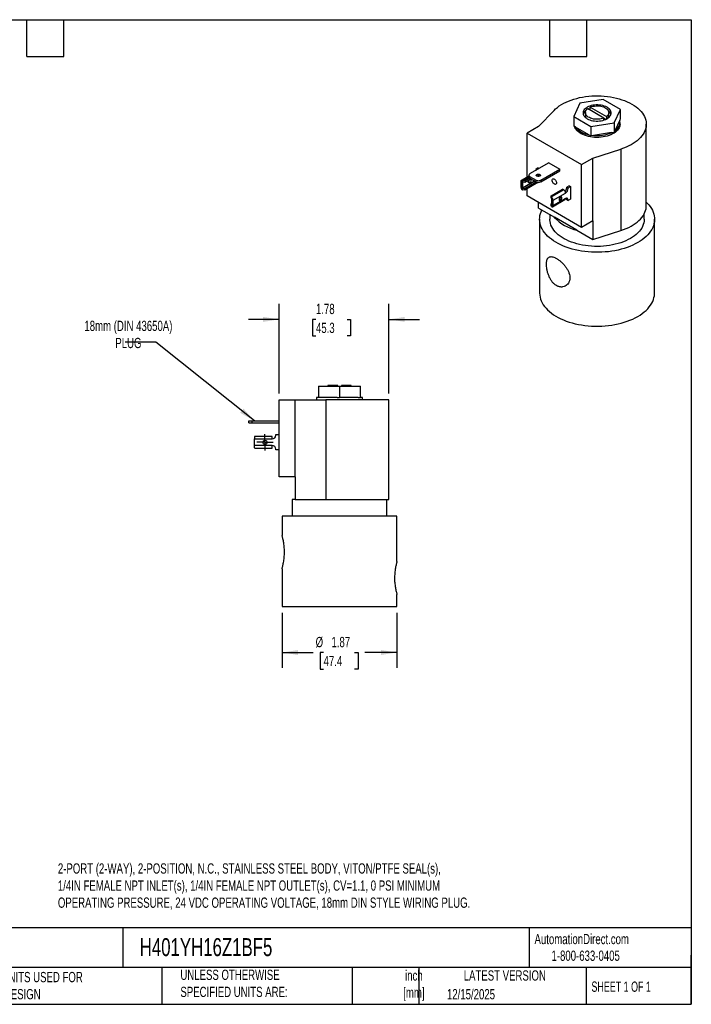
# Model space of a CAD drawing. Header units: inches. Extents: x 0.5 to 21.5, y 0.5 to 16.5.
# Tile 2 of 2: x 10.6 to 21.5, y 0.5 to 16.5. Entities that reach past the tile are written whole.
import ezdxf

# ---------------------------------------------------------------- set-up
doc = ezdxf.new("R2010")
doc.units = ezdxf.units.IN
doc.header["$LTSCALE"] = 2
doc.header["$MEASUREMENT"] = 0
doc.linetypes.add('SLD-Center', pattern=[0.75, 0.6, -0.05, 0.05, -0.05])
doc.linetypes.add('SLD-Solid', pattern=[0])
doc.layers.add('CENTER', color=40, linetype='SLD-Center')
doc.layers.add('DIMENSIONS', color=140, linetype='SLD-Solid', lineweight=25)
doc.layers.add('TEXT', color=140, linetype='SLD-Solid', lineweight=25)
doc.styles.add('SLDTEXTSTYLE0', font='TXT', dxfattribs={"width": 0.7})
doc.styles.add('SLDTEXTSTYLE1', font='TXT', dxfattribs={"width": 0.65})
doc.dimstyles.new('SLDDIMSTYLE1', dxfattribs={"dimtxt": 0.169922, "dimasz": 0.26, "dimexe": 0, "dimexo": 0.0625, "dimgap": 0.04248, "dimtad": 0, "dimtih": 1, "dimtoh": 1, "dimrnd": 1e-09, "dimzin": 12, "dimdsep": 46, "dimtxsty": 'SLDTEXTSTYLE0', "dimsah": 1, "dimcen": 0.09, "dimadec": 0, "dimazin": 3, "dimtfac": 1, "dimtofl": 0, "dimtmove": 0, "dimatfit": 3, "dimfxl": 0, "dimfrac": 2, "dimtolj": 1, "dimtzin": 12, "dimarcsym": 0})
doc.dimstyles.new('SLDDIMSTYLE3', dxfattribs={"dimtxt": 0.169922, "dimasz": 0.26, "dimexe": 0, "dimexo": 0.0625, "dimgap": 0.04248, "dimtad": 0, "dimtih": 1, "dimtoh": 1, "dimrnd": 1e-09, "dimzin": 12, "dimdsep": 46, "dimtxsty": 'SLDTEXTSTYLE0', "dimsah": 1, "dimcen": 0.09, "dimadec": 0, "dimazin": 3, "dimtfac": 1, "dimtmove": 0, "dimatfit": 0, "dimfxl": 0, "dimfrac": 2, "dimtolj": 1, "dimtzin": 12, "dimarcsym": 0})
doc.dimstyles.new('SLDDIMSTYLE4', dxfattribs={"dimtxt": 0.18, "dimasz": 0.26, "dimexe": 0, "dimexo": 0.0625, "dimgap": 0, "dimtad": 0, "dimtih": 1, "dimtoh": 1, "dimdec": 0, "dimrnd": 1e-09, "dimzin": 0, "dimdsep": 46, "dimtxsty": 'Standard', "dimsah": 1, "dimcen": 0.09, "dimadec": 0, "dimazin": 0, "dimtfac": 0.26, "dimtdec": 0, "dimtofl": 0, "dimtmove": 0, "dimatfit": 3, "dimfxl": 0, "dimfrac": 2, "dimtolj": 1, "dimtzin": 0, "dimarcsym": 0})

# ---------------------------------------------------------------- blocks, each defined once
blk = doc.blocks.new('_D_6')
at = {"layer": 'DIMENSIONS'}
for p, q in [((14.801, 10.424), (14.801, 11.88)), ((16.583, 10.424), (16.583, 11.88)), ((14.801, 11.63), (14.301, 11.63)), ((15.4, 11.63), (15.343, 11.63)), ((15.343, 11.63), (15.343, 11.36)), ((15.905, 11.63), (15.962, 11.63)), ((15.962, 11.63), (15.962, 11.36)), ((16.583, 11.63), (17.083, 11.63)), ((15.343, 11.36), (15.4, 11.36)), ((15.962, 11.36), (15.905, 11.36))]:
    blk.add_line(p, q, dxfattribs=at)
for points in [[(14.801, 11.63), (14.541, 11.67), (14.541, 11.59)], [(16.583, 11.63), (16.843, 11.59), (16.843, 11.67)]]:
    blk.add_solid(points, dxfattribs=at)
at = {"layer": 'DIMENSIONS', "char_height": 0.1667, "attachment_point": 1, "style": 'SLDTEXTSTYLE0'}
for s, insert in [('1.78', (15.4, 11.883)), ('45.3', (15.4, 11.575))]:
    blk.add_mtext(s, dxfattribs=dict(at, insert=insert))
blk = doc.blocks.new('_D_7')
at = {"layer": 'DIMENSIONS'}
for p, q in [((14.849, 6.864), (14.849, 5.967)), ((16.717, 6.864), (16.717, 5.967)), ((14.849, 6.217), (15.357, 6.217)), ((15.524, 6.217), (15.467, 6.217)), ((15.467, 6.217), (15.467, 5.947)), ((16.029, 6.217), (16.086, 6.217)), ((16.086, 6.217), (16.086, 5.947)), ((16.717, 6.217), (16.195, 6.217)), ((15.467, 5.947), (15.524, 5.947)), ((16.086, 5.947), (16.029, 5.947))]:
    blk.add_line(p, q, dxfattribs=at)
for points in [[(14.849, 6.217), (15.109, 6.177), (15.109, 6.257)], [(16.717, 6.217), (16.457, 6.257), (16.457, 6.177)]]:
    blk.add_solid(points, dxfattribs=at)
at = {"layer": 'DIMENSIONS', "char_height": 0.1667, "attachment_point": 1, "style": 'SLDTEXTSTYLE0'}
for s, insert in [('%%c', (15.395, 6.47)), ('1.87', (15.652, 6.47)), ('47.4', (15.524, 6.162))]:
    blk.add_mtext(s, dxfattribs=dict(at, insert=insert))
blk = doc.blocks.new('SW_CENTERMARKSYMBOL_2')
at = {"layer": 'CENTER', "color": 0}
for p, q in [((-0.1, 0), (-0.1335, 0)), ((0, 0), (-0.1, 0)), ((0, 0.1), (0, 0.1335)), ((0, 0), (0, 0.1)), ((0, 0), (0, -0.1)), ((0, 0), (0.1, 0)), ((0.1, 0), (0.1335, 0)), ((0, -0.1), (0, -0.1335))]:
    blk.add_line(p, q, dxfattribs=at)

msp = doc.modelspace()

# ---------------------------------------------------------------- linework, layer by layer
for p, q in [((20.07, 15.203), (19.691, 15.144)), ((20.348, 15.043), (20.07, 15.203)), ((19.691, 15.144), (19.589, 14.925)), ((20.08, 14.902), (19.815, 15.055)), ((19.857, 15.03), (19.857, 15.079)), ((19.857, 15.079), (20.122, 14.926)), ((20.247, 14.823), (20.348, 15.043)), ((20.348, 14.891), (20.348, 15.043)), ((19.016, 14.762), (19.269, 15.026)), ((19.589, 14.925), (19.867, 14.765)), ((19.589, 14.925), (19.589, 14.773)), ((19.779, 14.991), (19.779, 14.942)), ((20.08, 14.902), (20.113, 14.882)), ((20.08, 14.869), (20.08, 14.902)), ((20.122, 14.926), (20.122, 14.887)), ((20.159, 14.942), (20.159, 14.991)), ((20.337, 14.866), (20.348, 14.891)), ((19.016, 14.762), (18.832, 14.656)), ((19.62, 14.755), (19.589, 14.773)), ((19.835, 14.631), (19.62, 14.755)), ((19.867, 14.765), (20.247, 14.823)), ((19.867, 14.765), (19.867, 14.613)), ((20.247, 14.823), (20.247, 14.672)), ((20.337, 14.866), (20.258, 14.696)), ((20.342, 14.802), (20.342, 14.832)), ((20.769, 13.479), (20.769, 14.802)), ((18.832, 14.656), (19.716, 14.146)), ((18.832, 13.942), (18.832, 14.656)), ((19.835, 14.631), (19.867, 14.613)), ((19.91, 14.619), (19.867, 14.613)), ((20.204, 14.665), (19.91, 14.619)), ((20.204, 14.665), (20.247, 14.672)), ((20.258, 14.696), (20.247, 14.672)), ((19.716, 14.146), (19.9, 14.252)), ((19.9, 14.252), (20.356, 14.398)), ((19.9, 13.231), (19.9, 14.252)), ((20.356, 14.398), (20.356, 13.075)), ((19.185, 14.174), (18.873, 13.994)), ((19.012, 14.09), (18.974, 14.068)), ((19.012, 14.09), (19.026, 14.082)), ((19.185, 14.174), (19.364, 14.071)), ((19.716, 13.125), (19.716, 14.146)), ((18.858, 13.957), (18.737, 13.887)), ((18.763, 13.888), (18.859, 13.944)), ((18.873, 13.927), (18.795, 13.882)), ((18.858, 13.974), (18.858, 13.948)), ((18.873, 13.953), (18.981, 13.891)), ((18.873, 13.953), (18.873, 13.927)), ((18.873, 13.927), (18.981, 13.865)), ((18.974, 14.059), (18.973, 14.052)), ((18.974, 14.068), (18.987, 14.06)), ((18.974, 14.068), (18.974, 14.059)), ((18.974, 14.059), (18.979, 14.056)), ((19.034, 13.961), (19.034, 13.957)), ((19.052, 13.891), (19.364, 14.071)), ((19.052, 13.865), (19.364, 14.045)), ((19.364, 14.045), (19.364, 14.071)), ((18.729, 13.869), (18.729, 13.781)), ((18.747, 13.739), (18.747, 13.889)), ((18.754, 13.766), (18.953, 13.881)), ((18.76, 13.864), (18.754, 13.86)), ((18.754, 13.86), (18.754, 13.766)), ((18.958, 13.874), (18.76, 13.76)), ((18.795, 13.857), (18.76, 13.864)), ((18.76, 13.76), (18.795, 13.753)), ((18.795, 13.882), (18.763, 13.888)), ((18.895, 13.915), (18.795, 13.857)), ((18.795, 13.882), (18.795, 13.857)), ((18.981, 13.861), (18.795, 13.753)), ((18.981, 13.836), (18.795, 13.728)), ((18.958, 13.874), (18.981, 13.861)), ((18.974, 13.869), (18.974, 13.865)), ((18.981, 13.865), (18.981, 13.891)), ((18.981, 13.836), (18.981, 13.861)), ((18.981, 13.86), (18.996, 13.851)), ((18.996, 13.859), (18.996, 13.851)), ((18.996, 13.851), (19.006, 13.857)), ((19.052, 13.891), (19.052, 13.865)), ((19.514, 13.8), (19.476, 13.778)), ((19.476, 13.778), (19.498, 13.765)), ((19.476, 13.769), (19.476, 13.778)), ((19.498, 13.756), (19.476, 13.769)), ((19.498, 13.765), (19.537, 13.787)), ((19.498, 13.756), (19.498, 13.765)), ((19.514, 13.8), (19.537, 13.787)), ((19.537, 13.787), (19.537, 13.583)), ((18.795, 13.728), (18.763, 13.734)), ((18.795, 13.753), (18.795, 13.728)), ((18.832, 13.635), (18.832, 13.749)), ((19.716, 13.125), (18.832, 13.635)), ((19.22, 13.638), (19.406, 13.745)), ((19.22, 13.612), (19.22, 13.638)), ((19.22, 13.638), (19.23, 13.619)), ((19.231, 13.592), (19.22, 13.612)), ((19.427, 13.733), (19.23, 13.619)), ((19.235, 13.608), (19.235, 13.458)), ((19.254, 13.566), (19.456, 13.683)), ((19.427, 13.733), (19.406, 13.745)), ((19.016, 13.439), (19.016, 13.529)), ((19.22, 13.509), (19.233, 13.516)), ((19.22, 13.483), (19.22, 13.509)), ((19.231, 13.488), (19.22, 13.509)), ((19.23, 13.465), (19.22, 13.483)), ((19.231, 13.488), (19.233, 13.489)), ((19.233, 13.489), (19.233, 13.583)), ((19.245, 13.46), (19.447, 13.576)), ((19.456, 13.595), (19.254, 13.478)), ((19.254, 13.478), (19.254, 13.566)), ((19.351, 13.584), (19.367, 13.594)), ((19.476, 13.584), (19.498, 13.571)), ((19.476, 13.574), (19.476, 13.584)), ((19.476, 13.574), (19.498, 13.561)), ((19.537, 13.583), (19.498, 13.561)), ((19.498, 13.561), (19.498, 13.571)), ((19.016, 13.439), (19.274, 13.291)), ((19.201, 13.333), (19.201, 13.259)), ((19.642, 13.078), (19.274, 13.291)), ((20.736, 13.259), (20.736, 13.349)), ((19.035, 13.259), (19.035, 12.058)), ((19.9, 13.231), (19.716, 13.125)), ((19.9, 13.231), (19.9, 12.929)), ((20.903, 12.058), (20.903, 13.259)), ((19.642, 13.078), (19.9, 12.929)), ((19.9, 12.929), (20.356, 13.075)), ((15.442, 10.547), (15.442, 10.361)), ((15.442, 10.547), (15.783, 10.547)), ((15.593, 10.555), (15.593, 10.547)), ((15.753, 10.555), (15.593, 10.555)), ((15.753, 10.547), (15.753, 10.555)), ((15.783, 10.547), (15.783, 10.361)), ((15.783, 10.547), (16.123, 10.547)), ((15.973, 10.555), (15.813, 10.555)), ((15.813, 10.555), (15.813, 10.547)), ((15.973, 10.547), (15.973, 10.555)), ((16.123, 10.361), (16.123, 10.547)), ((14.801, 9.074), (14.801, 10.324)), ((14.801, 10.324), (15.061, 10.324)), ((15.061, 9.074), (15.061, 10.324)), ((15.061, 10.324), (15.562, 10.324)), ((15.41, 10.361), (15.41, 10.324)), ((15.442, 10.361), (15.41, 10.361)), ((15.481, 10.361), (15.442, 10.361)), ((15.745, 10.361), (15.481, 10.361)), ((15.562, 10.324), (15.562, 8.704)), ((16.583, 10.324), (15.562, 10.324)), ((15.745, 10.361), (15.783, 10.361)), ((15.821, 10.361), (15.783, 10.361)), ((16.085, 10.361), (15.821, 10.361)), ((16.085, 10.361), (16.123, 10.361)), ((16.156, 10.361), (16.123, 10.361)), ((16.156, 10.324), (16.156, 10.361)), ((16.583, 8.704), (16.583, 10.324)), ((14.31, 9.951), (14.31, 9.983)), ((14.31, 9.983), (14.36, 9.983)), ((14.31, 9.951), (14.36, 9.951)), ((14.36, 9.983), (14.36, 9.951)), ((14.36, 9.983), (14.801, 9.983)), ((14.36, 9.951), (14.801, 9.951)), ((14.401, 9.725), (14.401, 9.687)), ((14.401, 9.58), (14.401, 9.687)), ((14.401, 9.687), (14.687, 9.687)), ((14.687, 9.728), (14.409, 9.728)), ((14.687, 9.687), (14.687, 9.728)), ((14.747, 9.747), (14.747, 9.758)), ((14.747, 9.758), (14.801, 9.758)), ((14.687, 9.58), (14.401, 9.58)), ((14.401, 9.541), (14.401, 9.58)), ((14.409, 9.539), (14.687, 9.539)), ((14.687, 9.539), (14.687, 9.58)), ((14.747, 9.508), (14.747, 9.52)), ((14.801, 9.508), (14.747, 9.508)), ((15.061, 9.074), (14.801, 9.074)), ((15.061, 9.074), (15.061, 8.704)), ((15.015, 8.704), (15.015, 8.434)), ((15.061, 8.704), (15.015, 8.704)), ((15.061, 8.704), (15.562, 8.704)), ((15.562, 8.704), (16.583, 8.704)), ((16.55, 8.434), (16.55, 8.704)), ((14.849, 8.434), (14.849, 8.119)), ((15.783, 8.434), (14.849, 8.434)), ((16.717, 8.434), (15.783, 8.434)), ((16.717, 7.697), (16.717, 8.434)), ((14.849, 7.579), (14.849, 6.964)), ((16.717, 6.964), (16.717, 7.158)), ((14.849, 6.964), (15.783, 6.964)), ((15.783, 6.964), (16.717, 6.964))]:
    msp.add_line(p, q)
at = {"flags": 128}
for points in [[(19.269, 15.026), (19.295, 15.051), (19.324, 15.075), (19.355, 15.098), (19.389, 15.12), (19.426, 15.141), (19.464, 15.16), (19.505, 15.178), (19.547, 15.194), (19.592, 15.209), (19.637, 15.222), (19.684, 15.234), (19.733, 15.243), (19.782, 15.251), (19.832, 15.257), (19.882, 15.261), (19.933, 15.263), (19.984, 15.264), (20.035, 15.262), (20.086, 15.259), (20.136, 15.253), (20.186, 15.246), (20.234, 15.237), (20.282, 15.227), (20.328, 15.214), (20.373, 15.2), (20.416, 15.185), (20.458, 15.167), (20.497, 15.149), (20.534, 15.128), (20.569, 15.107), (20.602, 15.084), (20.632, 15.06), (20.659, 15.035), (20.683, 15.01), (20.705, 14.983), (20.723, 14.955), (20.738, 14.927), (20.751, 14.899), (20.76, 14.87), (20.766, 14.84), (20.768, 14.811), (20.768, 14.782), (20.764, 14.752), (20.757, 14.723), (20.746, 14.694), (20.733, 14.666), (20.716, 14.638), (20.697, 14.611), (20.674, 14.584), (20.649, 14.559), (20.62, 14.534), (20.59, 14.511), (20.556, 14.488), (20.52, 14.467), (20.482, 14.448), (20.442, 14.43), (20.4, 14.413), (20.356, 14.398)], [(20.13, 14.891), (20.148, 14.903), (20.164, 14.916), (20.176, 14.93), (20.186, 14.945), (20.193, 14.96), (20.196, 14.976), (20.196, 14.992), (20.193, 15.008), (20.186, 15.023), (20.176, 15.038), (20.164, 15.052), (20.148, 15.065), (20.13, 15.077), (20.109, 15.088), (20.086, 15.097), (20.062, 15.104), (20.036, 15.11), (20.01, 15.113), (19.982, 15.115), (19.955, 15.115), (19.927, 15.113), (19.901, 15.11), (19.875, 15.104), (19.851, 15.097), (19.828, 15.088), (19.807, 15.077), (19.789, 15.065), (19.773, 15.052), (19.761, 15.038), (19.751, 15.023), (19.744, 15.008), (19.741, 14.992), (19.741, 14.976), (19.744, 14.96), (19.751, 14.945), (19.761, 14.93), (19.773, 14.916), (19.789, 14.903), (19.807, 14.891), (19.828, 14.88), (19.851, 14.871), (19.875, 14.864), (19.901, 14.858), (19.927, 14.855), (19.955, 14.853), (19.982, 14.853), (20.01, 14.855), (20.036, 14.858), (20.062, 14.864), (20.086, 14.871), (20.109, 14.88), (20.13, 14.891)], [(20.08, 14.902), (20.058, 14.894), (20.035, 14.888), (20.011, 14.884), (19.985, 14.881), (19.96, 14.881), (19.934, 14.883), (19.91, 14.886), (19.886, 14.892), (19.864, 14.899), (19.844, 14.908), (19.825, 14.918), (19.81, 14.93), (19.797, 14.943), (19.788, 14.957), (19.782, 14.971), (19.779, 14.985), (19.779, 15), (19.783, 15.015), (19.791, 15.029), (19.801, 15.042), (19.815, 15.055)], [(19.83, 15.046), (19.851, 15.054), (19.857, 15.056)], [(19.857, 15.079), (19.879, 15.087), (19.902, 15.093), (19.926, 15.097), (19.952, 15.1), (19.977, 15.1), (20.003, 15.098), (20.027, 15.095), (20.051, 15.089), (20.073, 15.082), (20.094, 15.073), (20.112, 15.063), (20.127, 15.051), (20.14, 15.038), (20.149, 15.024), (20.155, 15.01), (20.158, 14.996), (20.158, 14.981), (20.154, 14.966), (20.147, 14.952), (20.136, 14.939), (20.122, 14.926)], [(20.342, 14.802), (20.34, 14.784), (20.336, 14.764), (20.328, 14.745), (20.317, 14.725), (20.303, 14.707), (20.286, 14.689), (20.267, 14.672), (20.244, 14.657), (20.22, 14.643), (20.193, 14.63), (20.164, 14.618), (20.133, 14.609), (20.101, 14.601), (20.068, 14.594), (20.034, 14.59), (19.999, 14.587), (19.964, 14.587), (19.929, 14.588), (19.895, 14.591), (19.861, 14.596), (19.828, 14.602), (19.796, 14.611), (19.766, 14.621), (19.737, 14.633), (19.711, 14.646), (19.687, 14.661), (19.665, 14.677), (19.646, 14.693), (19.63, 14.711), (19.617, 14.73), (19.607, 14.749), (19.601, 14.767)], [(18.991, 13.986), (18.999, 13.989), (19.009, 13.991), (19.019, 13.991), (19.029, 13.989), (19.037, 13.986), (19.043, 13.981), (19.047, 13.975), (19.047, 13.969), (19.043, 13.964), (19.037, 13.959), (19.029, 13.955), (19.019, 13.954), (19.009, 13.954), (18.999, 13.955), (18.991, 13.959), (18.985, 13.964), (18.981, 13.969), (18.981, 13.975), (18.985, 13.981), (18.991, 13.986)], [(18.747, 13.889), (18.743, 13.889), (18.74, 13.889), (18.737, 13.887), (18.734, 13.885), (18.732, 13.882), (18.73, 13.878), (18.729, 13.873), (18.729, 13.869)], [(18.896, 13.895), (18.894, 13.886), (18.891, 13.876), (18.886, 13.867), (18.879, 13.86), (18.872, 13.854), (18.865, 13.851), (18.858, 13.851), (18.853, 13.854), (18.849, 13.86), (18.848, 13.868), (18.849, 13.877), (18.853, 13.886), (18.856, 13.892)], [(19.309, 13.849), (19.308, 13.84), (19.305, 13.832), (19.299, 13.827), (19.292, 13.824), (19.283, 13.825), (19.274, 13.829), (19.265, 13.836), (19.257, 13.845), (19.249, 13.855), (19.244, 13.867), (19.24, 13.879), (19.239, 13.89), (19.24, 13.9), (19.244, 13.908), (19.249, 13.913), (19.257, 13.915), (19.265, 13.914), (19.274, 13.91), (19.283, 13.904), (19.292, 13.895), (19.299, 13.884), (19.305, 13.873), (19.308, 13.861), (19.309, 13.849)], [(19.35, 13.578), (19.351, 13.57), (19.355, 13.564), (19.36, 13.561), (19.367, 13.561), (19.374, 13.564), (19.381, 13.57), (19.388, 13.577), (19.393, 13.586), (19.396, 13.596), (19.398, 13.605), (19.396, 13.613), (19.393, 13.619), (19.388, 13.622), (19.381, 13.622), (19.374, 13.619), (19.367, 13.613), (19.36, 13.606), (19.355, 13.596), (19.351, 13.587), (19.35, 13.578)], [(19.235, 13.458), (19.239, 13.458), (19.243, 13.459), (19.246, 13.46), (19.249, 13.462), (19.251, 13.466), (19.252, 13.469), (19.253, 13.474), (19.254, 13.478)], [(20.356, 13.075), (20.4, 13.09), (20.442, 13.107), (20.482, 13.125), (20.52, 13.145), (20.556, 13.166), (20.59, 13.188), (20.62, 13.211), (20.649, 13.236), (20.674, 13.261), (20.697, 13.288), (20.716, 13.315), (20.733, 13.343), (20.746, 13.371), (20.757, 13.4), (20.764, 13.429), (20.768, 13.459), (20.769, 13.479)], [(20.769, 13.537), (20.785, 13.52), (20.81, 13.492), (20.833, 13.463), (20.852, 13.433), (20.868, 13.403), (20.881, 13.373), (20.891, 13.341), (20.898, 13.31), (20.902, 13.278), (20.902, 13.247), (20.9, 13.215), (20.893, 13.184), (20.884, 13.152), (20.872, 13.122), (20.856, 13.091), (20.838, 13.061), (20.816, 13.032), (20.792, 13.004), (20.765, 12.977), (20.735, 12.95), (20.702, 12.925), (20.667, 12.9), (20.629, 12.877)], [(20.629, 12.877), (20.589, 12.856), (20.547, 12.835), (20.503, 12.816), (20.457, 12.799), (20.41, 12.783), (20.361, 12.769), (20.31, 12.757), (20.258, 12.746), (20.206, 12.737), (20.152, 12.73), (20.098, 12.725), (20.044, 12.721), (19.989, 12.72), (19.934, 12.72), (19.88, 12.722), (19.825, 12.726), (19.771, 12.732), (19.718, 12.739), (19.666, 12.749), (19.614, 12.76), (19.564, 12.773), (19.515, 12.787), (19.468, 12.803), (19.423, 12.821), (19.379, 12.84), (19.338, 12.861), (19.298, 12.883), (19.261, 12.906), (19.227, 12.931), (19.195, 12.957), (19.165, 12.983), (19.139, 13.011), (19.115, 13.04), (19.094, 13.069), (19.077, 13.099), (19.062, 13.129), (19.05, 13.16), (19.042, 13.192), (19.037, 13.223), (19.035, 13.255), (19.036, 13.286), (19.04, 13.318), (19.048, 13.349), (19.059, 13.38), (19.071, 13.408)], [(20.511, 12.945), (20.475, 12.926), (20.437, 12.907), (20.396, 12.891), (20.354, 12.876), (20.31, 12.862), (20.265, 12.85), (20.219, 12.84), (20.171, 12.831), (20.123, 12.825), (20.074, 12.82), (20.024, 12.817), (19.975, 12.816), (19.925, 12.816), (19.876, 12.819), (19.826, 12.823), (19.778, 12.829), (19.73, 12.837), (19.683, 12.847), (19.638, 12.859), (19.594, 12.872), (19.551, 12.887), (19.51, 12.903), (19.472, 12.921), (19.435, 12.94), (19.4, 12.961), (19.368, 12.983), (19.338, 13.006), (19.311, 13.03), (19.287, 13.055), (19.266, 13.081), (19.247, 13.107), (19.232, 13.135), (19.219, 13.163), (19.21, 13.191), (19.204, 13.219), (19.201, 13.248), (19.201, 13.259)], [(20.736, 13.259), (20.736, 13.255), (20.734, 13.226), (20.729, 13.198), (20.72, 13.17), (20.709, 13.142), (20.694, 13.114), (20.676, 13.087), (20.656, 13.061), (20.632, 13.036), (20.606, 13.012), (20.577, 12.988), (20.545, 12.966), (20.511, 12.945)], [(19.035, 12.058), (19.035, 12.054), (19.037, 12.023), (19.042, 11.991), (19.05, 11.96), (19.062, 11.929), (19.077, 11.898), (19.094, 11.869), (19.115, 11.839), (19.139, 11.811), (19.165, 11.783), (19.195, 11.756), (19.227, 11.731), (19.261, 11.706), (19.298, 11.683), (19.338, 11.661), (19.379, 11.64), (19.423, 11.621), (19.468, 11.603), (19.515, 11.587), (19.564, 11.572), (19.614, 11.559), (19.666, 11.548), (19.718, 11.539), (19.771, 11.531), (19.825, 11.526), (19.88, 11.522), (19.934, 11.519), (19.989, 11.519), (20.044, 11.521), (20.098, 11.524), (20.152, 11.53), (20.206, 11.537), (20.258, 11.546), (20.31, 11.556), (20.361, 11.569), (20.41, 11.583), (20.457, 11.599), (20.503, 11.616), (20.547, 11.635), (20.589, 11.655), (20.629, 11.677)], [(20.629, 11.677), (20.667, 11.7), (20.702, 11.724), (20.735, 11.75), (20.765, 11.776), (20.792, 11.804), (20.816, 11.832), (20.838, 11.861), (20.856, 11.891), (20.872, 11.921), (20.884, 11.952), (20.893, 11.983), (20.9, 12.015), (20.902, 12.046), (20.903, 12.058)]]:
    msp.add_lwpolyline(points, dxfattribs=at)
msp.add_circle((14.571, 9.633), 0.0335)
for centre, radius, start, end in [((19.852, 14.928), 0.114, 125.505, 161.9663), ((19.85, 14.943), 0.0714, 180.9361, 216.2971), ((20.086, 14.943), 0.0724, 323.9625, 358.8043), ((20.088, 14.929), 0.111, 17.6447, 54.884), ((19.887, 14.969), 0.342, 218.6663, 261.339), ((20.179, 14.836), 0.16, 299.3838, 10.8193), ((19.97, 15.2), 0.584, 264.0326, 293.5535), ((18.883, 13.95), 0.0251, 185.6948, 245.6253), ((18.881, 13.974), 0.0218, 110.7834, 249.2166), ((19.014, 13.917), 0.0489, 60.5627, 119.4373), ((18.793, 13.784), 0.064, 182.8696, 224.6515), ((18.823, 13.91), 0.0503, 300.48, 350.5762), ((18.88, 13.897), 0.016, 352.9018, 58.5049), ((18.963, 13.882), 0.00942, 191.0274, 237.0094), ((19.016, 13.959), 0.0769, 242.6097, 297.3903), ((19.016, 13.933), 0.0769, 242.6097, 297.3903), ((19.383, 13.773), 0.0929, 315.3694, 357.3024), ((19.19, 13.563), 0.064, 2.8696, 44.6515), ((19.326, 13.619), 0.0494, 300.0051, 0.0003), ((19.393, 13.68), 0.063, 2.6055, 57.3945), ((19.406, 13.76), 0.0922, 302.6055, 357.3945), ((19.472, 13.575), 0.0262, 350.786, 129.2033), ((19.437, 13.585), 0.0388, 358.038, 23.9953), ((19.436, 13.593), 0.0202, 305.0133, 6.2988), ((19.798, 13.774), 0.713, 222.662, 257.3434), ((14.687, 9.747), 0.06, 270, 0), ((14.687, 9.52), 0.06, 0, 90)]:
    msp.add_arc(centre, radius, start, end)
for centre, major_axis, ratio, start_param, end_param in [((18.763, 13.855), (0.0419, -0.0174), 0.710668, 1.857688, 2.231977), ((18.76, 13.859), (0.00613, -0.00255), 0.710668, 1.857688, 3.428484), ((18.76, 13.765), (0.00613, -0.00255), 0.710668, 3.428484, 4.99928), ((18.763, 13.768), (0.0419, -0.0174), 0.710668, 4.624991, 4.99928), ((19.23, 13.586), (-0.0092, 0.0418), 0.260745, 5.205778, 5.580067), ((19.23, 13.498), (-0.0092, 0.0418), 0.260745, 2.438475, 2.812764), ((19.231, 13.587), (-0.00135, 0.00612), 0.260745, 4.009271, 5.580067), ((19.231, 13.493), (-0.00135, 0.00612), 0.260745, 2.438475, 4.009271), ((14.409, 9.687), (0, 0.041), 0.506667, 0, 0.374289), ((14.409, 9.58), (0, 0.041), 0.506667, 2.767303, 3.141593)]:
    msp.add_ellipse(centre, major_axis=major_axis, ratio=ratio, start_param=start_param, end_param=end_param)
for points, knots in [([(19.182, 12.342), (19.189, 12.326), (19.196, 12.31), (19.208, 12.287), (19.213, 12.279), (19.222, 12.265), (19.226, 12.258), (19.241, 12.237), (19.252, 12.225), (19.274, 12.203), (19.286, 12.193), (19.311, 12.177), (19.323, 12.171), (19.343, 12.163), (19.349, 12.161), (19.362, 12.158), (19.369, 12.157), (19.382, 12.156), (19.388, 12.156), (19.401, 12.156), (19.407, 12.157), (19.426, 12.16), (19.437, 12.164), (19.459, 12.175), (19.47, 12.182), (19.488, 12.198), (19.496, 12.208), (19.506, 12.224), (19.509, 12.23), (19.514, 12.242), (19.519, 12.254), (19.522, 12.267), (19.525, 12.281), (19.526, 12.288), (19.527, 12.309), (19.526, 12.324), (19.521, 12.354), (19.517, 12.369), (19.507, 12.4), (19.5, 12.415), (19.488, 12.438), (19.484, 12.445), (19.475, 12.46), (19.47, 12.467), (19.455, 12.489), (19.444, 12.503), (19.42, 12.53), (19.408, 12.542), (19.389, 12.56), (19.383, 12.566), (19.37, 12.577), (19.363, 12.582), (19.344, 12.597), (19.331, 12.606), (19.312, 12.618), (19.305, 12.622), (19.293, 12.629), (19.287, 12.632), (19.269, 12.64), (19.258, 12.644), (19.236, 12.649), (19.227, 12.65), (19.213, 12.649), (19.209, 12.649), (19.201, 12.647), (19.197, 12.646), (19.186, 12.641), (19.179, 12.636), (19.171, 12.627), (19.168, 12.623), (19.163, 12.615), (19.161, 12.611), (19.155, 12.598), (19.152, 12.587), (19.149, 12.57), (19.148, 12.563), (19.147, 12.55), (19.146, 12.537), (19.146, 12.523), (19.146, 12.508), (19.147, 12.5), (19.149, 12.476), (19.151, 12.46), (19.157, 12.427), (19.161, 12.41), (19.17, 12.376), (19.176, 12.359), (19.182, 12.342)], [0, 0, 0, 0, 0.03125, 0.03125, 0.046875, 0.046875, 0.0625, 0.0625, 0.09375, 0.09375, 0.125, 0.125, 0.15625, 0.15625, 0.171875, 0.171875, 0.1875, 0.1875, 0.203125, 0.203125, 0.21875, 0.21875, 0.25, 0.25, 0.28125, 0.28125, 0.3125, 0.3125, 0.328125, 0.328125, 0.34375, 0.359375, 0.359375, 0.375, 0.375, 0.40625, 0.40625, 0.4375, 0.4375, 0.46875, 0.46875, 0.484375, 0.484375, 0.5, 0.5, 0.53125, 0.53125, 0.5625, 0.5625, 0.578125, 0.578125, 0.59375, 0.59375, 0.625, 0.625, 0.640625, 0.640625, 0.65625, 0.65625, 0.6875, 0.6875, 0.71875, 0.71875, 0.734375, 0.734375, 0.75, 0.75, 0.78125, 0.78125, 0.796875, 0.796875, 0.8125, 0.8125, 0.84375, 0.84375, 0.859375, 0.859375, 0.875, 0.890625, 0.890625, 0.90625, 0.90625, 0.9375, 0.9375, 0.96875, 0.96875, 1, 1, 1, 1]), ([(14.849, 7.579), (14.849, 7.579), (14.849, 7.578), (14.85, 7.582), (14.853, 7.592), (14.857, 7.61), (14.863, 7.634), (14.87, 7.664), (14.876, 7.699), (14.882, 7.739), (14.886, 7.783), (14.889, 7.828), (14.889, 7.874), (14.886, 7.917), (14.882, 7.959), (14.877, 7.998), (14.87, 8.033), (14.863, 8.064), (14.857, 8.089), (14.852, 8.107), (14.849, 8.118), (14.849, 8.118), (14.849, 8.119)], [0, 0, 0, 0, 0.00052, 0.053614, 0.104, 0.155792, 0.207274, 0.260146, 0.313496, 0.368383, 0.421756, 0.476785, 0.528336, 0.581424, 0.632386, 0.684743, 0.73725, 0.791207, 0.844907, 0.900229, 0.952723, 1, 1, 1, 1]), ([(16.717, 7.697), (16.717, 7.697), (16.717, 7.698), (16.716, 7.693), (16.713, 7.681), (16.708, 7.663), (16.702, 7.638), (16.695, 7.607), (16.688, 7.57), (16.683, 7.529), (16.679, 7.485), (16.677, 7.44), (16.678, 7.395), (16.68, 7.351), (16.685, 7.31), (16.69, 7.272), (16.697, 7.237), (16.704, 7.208), (16.71, 7.184), (16.714, 7.167), (16.717, 7.158), (16.717, 7.158), (16.717, 7.158)], [0, 0, 0, 0, 0.010762, 0.061363, 0.113427, 0.16422, 0.216386, 0.269045, 0.323167, 0.376858, 0.43218, 0.484523, 0.538476, 0.589375, 0.64171, 0.69343, 0.746552, 0.8, 0.855001, 0.908255, 0.963173, 1, 1, 1, 1])]:
    msp.add_open_spline(points, degree=3, knots=knots)
at = {"layer": 'TEXT'}
for p, q in [((0.5, 16.5), (21.5, 16.5)), ((10.7, 15.9), (10.7, 16.5)), ((11.3, 15.9), (11.3, 16.5)), ((19.2, 15.9), (19.2, 16.5)), ((19.8, 15.9), (19.8, 16.5)), ((21.5, 16.5), (21.5, 0.5)), ((10.7, 15.9), (11.3, 15.9)), ((19.2, 15.9), (19.8, 15.9)), ((21.5, 1.742), (0.5, 1.742)), ((12.264, 1.742), (12.264, 1.1)), ((18.864, 1.742), (18.864, 1.1)), ((21.5, 0.5), (21.5, 1.3)), ((21.5, 1.1), (0.5, 1.1)), ((12.896, 1.1), (12.896, 0.5)), ((15.986, 1.1), (15.986, 0.5)), ((17.072, 1.1), (17.072, 0.5)), ((19.791, 1.1), (19.791, 0.5)), ((0.5, 0.5), (21.5, 0.5))]:
    msp.add_line(p, q, dxfattribs=at)

# ---------------------------------------------------------------- block references
at = {"layer": 'CENTER'}
msp.add_blockref('SW_CENTERMARKSYMBOL_2', (14.571, 9.633), dxfattribs=at)

# ---------------------------------------------------------------- texts
at = {"layer": 'TEXT'}
for s, insert, char_height, attachment_point, style in [('18mm (DIN 43650A) ^JPLUG', (12.352, 11.608), 0.16667, 2, 'SLDTEXTSTYLE0'), ('2-PORT (2-WAY), 2-POSITION, N.C., STAINLESS STEEL BODY, VITON/PTFE SEAL(s), ^J1/4IN FEMALE NPT INLET(s), 1/4IN FEMALE NPT OUTLET(s), CV=1.1, 0 PSI MINIMUM ^JOPERATING PRESSURE, 24 VDC OPERATING VOLTAGE, 18mm DIN STYLE WIRING PLUG.', (11.206, 2.791), 0.166667, 1, 'SLDTEXTSTYLE0'), ('AutomationDirect.com', (18.952, 1.644), 0.16667, 1, 'SLDTEXTSTYLE0'), ('H401YH16Z1BF5', (12.536, 1.575), 0.29167, 1, 'SLDTEXTSTYLE0'), ('1-800-633-0405', (19.228, 1.373), 0.16667, 1, 'SLDTEXTSTYLE0'), ('INCH UNITS USED FOR ^JPART DESIGN', (9.868, 1.026), 0.16667, 1, 'SLDTEXTSTYLE0'), ('UNLESS OTHERWISE ^JSPECIFIED UNITS ARE:', (13.197, 1.063), 0.16667, 1, 'SLDTEXTSTYLE0'), ('inch^J[mm]', (16.991, 1.052), 0.1667, 2, 'SLDTEXTSTYLE0'), ('LATEST VERSION', (18.469, 1.052), 0.16667, 2, 'SLDTEXTSTYLE0'), ('SHEET 1 OF 1', (19.877, 0.87), 0.16667, 1, 'SLDTEXTSTYLE1'), ('12/15/2025', (17.529, 0.747), 0.1667, 1, 'SLDTEXTSTYLE0')]:
    msp.add_mtext(s, dxfattribs=dict(at, insert=insert, char_height=char_height, attachment_point=attachment_point, style=style))

# ---------------------------------------------------------------- dimensions: what is measured, and where the dimension line sits
at = {"layer": 'DIMENSIONS'}
dim = msp.add_linear_dim(base=(16.583, 11.63), p1=(14.801, 10.324), p2=(16.583, 10.324), dimstyle='SLDDIMSTYLE3', dxfattribs=at)
dim.commit()
dim.dimension.update_dxf_attribs({"geometry": '_D_6', "text_midpoint": (15.652, 11.63), "dimtype": 160})
dim = msp.add_linear_dim(base=(14.849, 6.217), p1=(16.717, 6.964), p2=(14.849, 6.964), text='%%c<>', dimstyle='SLDDIMSTYLE1', dxfattribs=at)
dim.commit()
dim.dimension.update_dxf_attribs({"geometry": '_D_7', "text_midpoint": (15.776, 6.217), "dimtype": 160})

# ---------------------------------------------------------------- leaders
at = {"layer": 'TEXT'}
msp.add_leader([(14.399, 9.983), (12.8, 11.258), (12.3, 11.258)], dimstyle='SLDDIMSTYLE4', dxfattribs=at)

doc.saveas('drawing.dxf')
